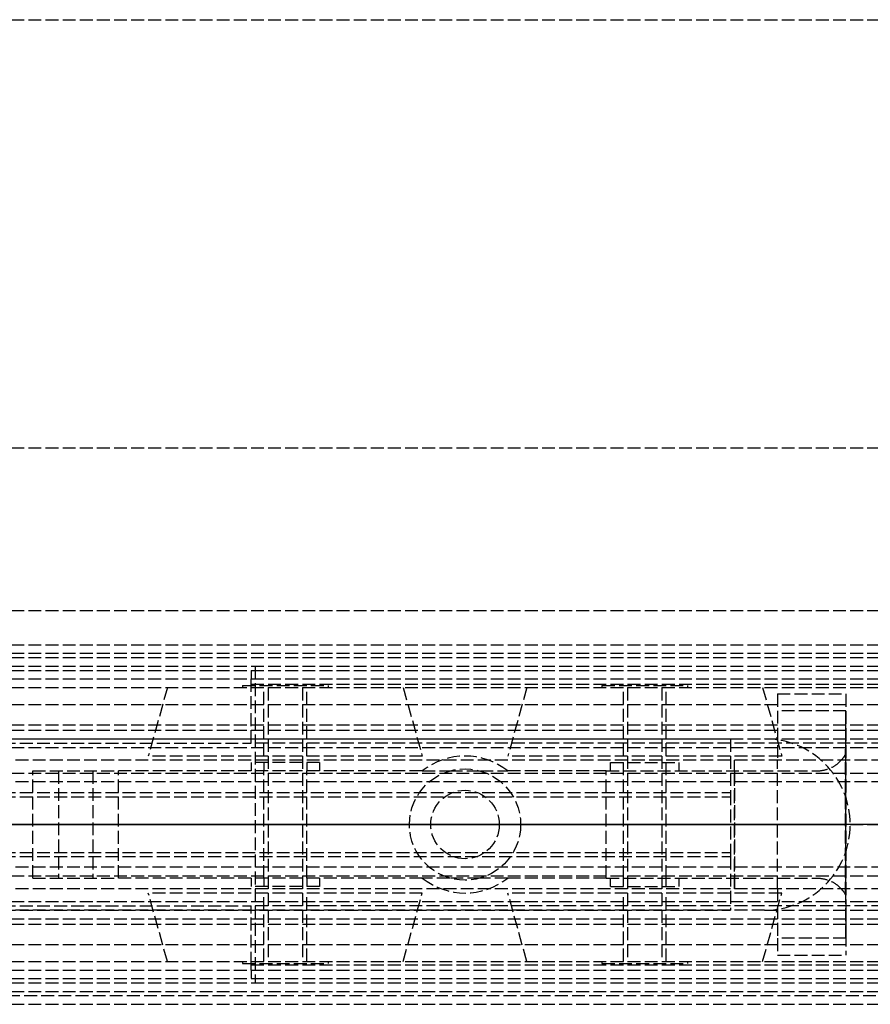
# Model space of a CAD drawing. Header units: millimetres. Extents: x 0 to 2050, y -94 to 94.
# Tile 8 of 12: x 53 to 152, y -21 to 94. Entities that reach past the tile are written whole.
import ezdxf

# ---------------------------------------------------------------- set-up
doc = ezdxf.new("R2010")
doc.units = ezdxf.units.MM
doc.header["$LTSCALE"] = 10
doc.linetypes.add('ALLCAD_Strich', pattern=[0.2, 0.15, -0.05])
doc.layers.add('BESCH_KONT_sich_schn_ansi_2d', color=40, linetype='Continuous')
doc.layers.add('BESCH_KONT_sich_schn_grun_2d', color=10, linetype='Continuous')

msp = doc.modelspace()

# ---------------------------------------------------------------- linework, layer by layer
at = {"layer": 'BESCH_KONT_sich_schn_ansi_2d', "linetype": 'ALLCAD_Strich'}
for p, q in [((0, 0, 2312.5), (995, 0, 2312.5)), ((0, 0, 2360), (2050, 0, 2360)), ((2050, 0, 2410), (0, 0, 2410)), ((0, 0, 6), (995, 0, 6)), ((0, 0, 7), (995, 0, 7)), ((995, 0, 2307), (0, 0, 2307)), ((0, 0, 2312), (80.5, 0, 2312)), ((0, 0, 23), (1055, 0, 23)), ((0, 0, 24), (1055, 0, 24)), ((0, 0, 24), (1055, 0, 24)), ((0, 0, 2346), (2050, 0, 2346)), ((0, 0, 2349), (2050, 0, 2349)), ((0, 0, 2352.5), (2050, 0, 2352.5)), ((0, 0, 2356.5), (2050, 0, 2356.5)), ((0, 0, 2358), (2050, 0, 2358)), ((0, 0, 2355.5), (2050, 0, 2355.5)), ((0, 0, 2357), (2050, 0, 2357)), ((0, 0, 2314), (2050, 0, 2314)), ((0, 0, 2315.5), (2050, 0, 2315.5)), ((253.91, 0, 2354.5), (0, 0, 2354.5)), ((2050, 0, 2353.5), (0, 0, 2353.5)), ((0, 0, 2348), (2050, 0, 2348)), ((0, 0, 2349.45), (2050, 0, 2349.45)), ((0, 0, 2347.5), (2050, 0, 2347.5)), ((80, 0, 2320), (0.5, 0, 2320)), ((3, 0, 2290), (136, 0, 2290)), ((3, 0, 2305), (136, 0, 2305)), ((3, 0, 2288), (136, 0, 2288)), ((3, 0, 2306), (136, 0, 2306)), ((3, 0, 2305), (136, 0, 2305)), ((3, 0, 2290), (136, 0, 2290)), ((140, 0, 2283), (3, 0, 2283)), ((54.5, 0, 2332.02), (54.5, 0, 2319.52)), ((54.5, 0, 2319.52), (64.5, 0, 2313.52)), ((64.5, 0, 2313.52), (121.5, 0, 2313.52)), ((64.5, 0, 2313.52), (64.5, 0, 2313.52)), ((64.5, 0, 2313.52), (64.5, 0, 2313.52)), ((64.5, 0, 2313.52), (64.5, 0, 2313.52)), ((64.5, 0, 2313.52), (64.51, 0, 2313.52)), ((64.5, 0, 2313.52), (64.5, 0, 2313.52)), ((64.5, 0, 2313.52), (64.5, 0, 2313.52)), ((64.5, 0, 2313.52), (64.5, 0, 2313.52)), ((64.5, 0, 2313.52), (64.5, 0, 2313.52)), ((64.5, 0, 2313.52), (64.5, 0, 2313.52)), ((64.5, 0, 2313.52), (64.5, 0, 2313.52)), ((100.01, 0, 2342.02), (64.5, 0, 2342.02)), ((64.51, 0, 2313.52), (64.51, 0, 2313.52)), ((64.51, 0, 2313.52), (64.51, 0, 2313.52)), ((64.51, 0, 2313.52), (64.51, 0, 2313.52)), ((64.51, 0, 2313.52), (64.51, 0, 2313.52)), ((64.51, 0, 2313.52), (64.51, 0, 2313.52)), ((64.51, 0, 2313.52), (64.51, 0, 2313.52)), ((64.51, 0, 2313.52), (64.51, 0, 2313.52)), ((64.51, 0, 2313.52), (64.51, 0, 2313.52)), ((64.51, 0, 2313.52), (64.51, 0, 2313.52)), ((64.51, 0, 2313.52), (64.51, 0, 2313.52)), ((64.52, 0, 2313.52), (64.51, 0, 2313.52)), ((64.51, 0, 2313.52), (64.51, 0, 2313.52)), ((64.52, 0, 2313.52), (64.52, 0, 2313.52)), ((64.52, 0, 2313.52), (64.52, 0, 2313.52)), ((64.52, 0, 2313.52), (64.52, 0, 2313.52)), ((64.52, 0, 2313.52), (64.52, 0, 2313.52)), ((64.52, 0, 2313.52), (64.52, 0, 2313.52)), ((64.52, 0, 2313.52), (64.52, 0, 2313.52)), ((64.52, 0, 2313.52), (64.52, 0, 2313.52)), ((64.52, 0, 2313.52), (64.52, 0, 2313.52)), ((64.52, 0, 2313.52), (64.52, 0, 2313.52)), ((80, 0, 2312.5), (80, 0, 2320)), ((80, 0, 2312.5), (80, 0, 2317)), ((2050, 0, 2315.86), (80, 0, 2315.86)), ((2050, 0, 2313.94), (80, 0, 2313.94)), ((80, 0, 2317), (2050, 0, 2317)), ((80.5, 0, 2312), (80.5, 0, 2312.5)), ((100.01, 0, 2334.02), (98.5, 0, 2334.02)), ((98.5, 0, 2334.02), (98.5, 0, 2342.02)), ((98.5, 0, 2334.02), (100.01, 0, 2334.02)), ((98.5, 0, 2324.02), (111.5, 0, 2324.02)), ((98.5, 0, 2334.02), (98.5, 0, 2324.02)), ((100.01, 0, 2334.02), (109.99, 0, 2334.02)), ((100.01, 0, 2334.02), (100.01, 0, 2342.02)), ((109.99, 0, 2342.02), (100.01, 0, 2342.02)), ((101, 0, 2312.5), (101, 0, 2307)), ((101, 0, 2334.02), (101, 0, 2313.52)), ((101, 0, 2334.02), (101, 0, 2324.02)), ((109, 0, 2333), (101, 0, 2333)), ((101, 0, 2333), (101, 0, 2312.5)), ((101, 0, 2307), (101, 0, 2290)), ((101, 0, 2305), (101, 0, 2290)), ((109, 0, 2312.5), (109, 0, 2307)), ((109, 0, 2334.02), (109, 0, 2313.52)), ((109, 0, 2334.02), (109, 0, 2324.02)), ((109, 0, 2333), (109, 0, 2312.5)), ((109, 0, 2307), (109, 0, 2290)), ((109, 0, 2305), (109, 0, 2290)), ((109.99, 0, 2342.02), (109.99, 0, 2334.02)), ((121.5, 0, 2342.02), (109.99, 0, 2342.02)), ((111.5, 0, 2334.02), (109.99, 0, 2334.02)), ((109.99, 0, 2334.02), (111.5, 0, 2334.02)), ((111.5, 0, 2334.02), (111.5, 0, 2342.02)), ((111.5, 0, 2334.02), (111.5, 0, 2324.02)), ((136, 0, 2288), (136, 0, 2283)), ((136, 0, 2306), (136, 0, 2288)), ((136, 0, 2307), (136, 0, 2306)), ((136.5, 0, 2324.77), (136.5, 0, 2324.77)), ((136.5, 0, 2324.77), (136.5, 0, 2319.52)), ((136.5, 0, 2319.52), (136.5, 0, 2319.52)), ((136.5, 0, 2319.52), (136.5, 0, 2324.77)), ((136.5, 0, 2329.77), (136.5, 0, 2324.77)), ((136.5, 0, 2324.77), (141.5, 0, 2324.77)), ((136.5, 0, 2329.77), (145.88, 0, 2329.77)), ((140, 0, 2283), (150, 0, 2283)), ((140, 0, 2283), (140, 0, 2307)), ((141.5, 0, 2319.77), (141.5, 0, 2315.77)), ((149.5, 0, 2315.77), (141.5, 0, 2315.77)), ((141.5, 0, 2319.77), (149.5, 0, 2319.77)), ((141.5, 0, 2324.77), (141.5, 0, 2319.77)), ((149.46, 0, 2323.63), (149.5, 0, 2319.77)), ((149.5, 0, 2315.77), (149.5, 0, 2319.77)), ((150, 0, 2283), (150, 0, 2307))]:
    msp.add_line(p, q, dxfattribs=at)
at = {"layer": 'BESCH_KONT_sich_schn_ansi_2d', "linetype": 'ALLCAD_Strich', "extrusion": (0, 1, 0)}
for centre, radius in [((-59.5, 2327.02), 2), ((-84, 2329.52), 16), ((-84, 2329.52), 13.77), ((-84, 2329.52), 4), ((-84, 2329.52), 2.5), ((-84, 2329.52), 2), ((-126, 2329.52), 16), ((-126, 2329.52), 13.77), ((-126, 2329.52), 2.5), ((-126, 2329.52), 2)]:
    msp.add_circle(centre, radius, dxfattribs=at)
at = {"layer": 'BESCH_KONT_sich_schn_ansi_2d', "linetype": 'ALLCAD_Strich', "extrusion": (0, -1, 0)}
for centre, radius in [((84, 2329.52), 5), ((126, 2329.52), 5), ((126, 2329.52), 4)]:
    msp.add_circle(centre, radius, dxfattribs=at)
for centre, radius, start, end in [((64.5, 2332.02), 10, 90, 180), ((121.5, 2335.27), 21.75, 270, 313.6028), ((121.34, 2311.34), 30.69, 36.9277, 89.7092)]:
    msp.add_arc(centre, radius, start, end, dxfattribs=at)
at = {"layer": 'BESCH_KONT_sich_schn_ansi_2d', "linetype": 'ALLCAD_Strich'}
for points, knots in [([(145.88, 0, 2329.77), (145.91, 0, 2329.72), (145.95, 0, 2329.67), (146.43, 0, 2329.03), (146.85, 0, 2328.41), (147.63, 0, 2327.19), (147.98, 0, 2326.59), (148.52, 0, 2325.6), (148.73, 0, 2325.19), (148.93, 0, 2324.77)], [54.135366, 54.135366, 54.135366, 54.135366, 54.306619, 54.306619, 56.388856, 56.388856, 58.471094, 58.471094, 59.924963, 59.924963, 59.924963, 59.924963]), ([(148.93, 0, 2324.77), (148.96, 0, 2324.73), (148.98, 0, 2324.68), (149.17, 0, 2324.29), (149.32, 0, 2323.95), (149.46, 0, 2323.63)], [59.924963, 59.924963, 59.924963, 59.924963, 60.092535, 60.092535, 61.285505, 61.285505, 61.285505, 61.285505])]:
    msp.add_open_spline(points, degree=3, knots=knots, dxfattribs=at)
at = {"layer": 'BESCH_KONT_sich_schn_grun_2d', "linetype": 'ALLCAD_Strich'}
for p, q in [((0, 94), (2050, 94)), ((0, 44), (2050, 44)), ((0, 25), (2050, 25)), ((0, 21), (2050, 21)), ((0, 20), (1055, 20)), ((0, 19.5), (2050, 19.5)), ((0, 18.5), (2050, 18.5)), ((80.5, 18.5), (80.5, -18.5)), ((0, 18), (2050, 18)), ((80, 18), (80, 17)), ((0, 17), (2050, 17)), ((79, 16.25), (89, 16.25)), ((79, 16.25), (79, 16)), ((80, 16.38), (80, 17)), ((80, 9.5), (80, 16.38)), ((80, 16.38), (2050, 16.38)), ((89, 16.25), (89, 16)), ((121, 16.25), (131, 16.25)), ((121, 16.25), (121, 16)), ((131, 16.25), (131, 16)), ((0, 16), (2050, 16)), ((70.23, 16), (68, 8)), ((81.5, 8), (81.5, 16)), ((82, 16), (82, -16)), ((86, 16), (86, -16)), ((86.5, 8), (86.5, 16)), ((97.77, 16), (100, 8)), ((112.23, 16), (110, 8)), ((123.5, 8), (123.5, 16)), ((124, 16), (124, -16)), ((128, 16), (128, -16)), ((128.5, 8), (128.5, 16)), ((139.77, 16), (142, 8)), ((141.5, 15.25), (149.5, 15.25)), ((141.5, 15.25), (141.5, 13.28)), ((149.5, 15.25), (149.5, -15.25)), ((0, 14), (2050, 14)), ((149.5, 13.28), (141.5, 13.28)), ((141.5, 13.28), (141.5, 7.5)), ((149.5, -13.28), (149.5, 13.28)), ((0, 11.65), (2050, 11.65)), ((0, 11), (2050, 11)), ((0, 10), (140, 10)), ((3, 10), (136, 10)), ((3, 9.5), (80, 9.5)), ((2050, 9.5), (80, 9.5)), ((136, 10), (136, 3.75)), ((140, 10), (915, 10)), ((140, 10), (915, 10)), ((0, 9), (1055, 9)), ((149.46, -8.21), (149.46, 8.21)), ((2050, 7.5), (0, 7.5)), ((100, 8), (68, 8)), ((88, 7.25), (80, 7.25)), ((80, 7.25), (80, 6.25)), ((81.5, 7.25), (81.5, 6.25)), ((86.5, 7.25), (86.5, 6.25)), ((88, 7.25), (88, 6.25)), ((142, 8), (110, 8)), ((122, 7.25), (130, 7.25)), ((122, 6.25), (122, 7.25)), ((123.5, 6.25), (123.5, 7.25)), ((128.5, 6.25), (128.5, 7.25)), ((130, 6.25), (130, 7.25)), ((136.5, -7.5), (136.5, 7.5)), ((136.5, 6.25), (136.5, 7.5)), ((141.5, -7.5), (141.5, 7.5)), ((0, 6), (2050, 6)), ((54.5, 6.25), (64.5, 6.25)), ((54.5, -6.25), (54.5, 6.25)), ((57.5, 6.25), (57.5, -6.25)), ((61.5, 6.25), (61.5, -6.25)), ((64.5, 6.25), (64.5, 6.24)), ((64.5, 6.24), (64.5, 6.25)), ((64.5, 6.25), (64.5, 6.25)), ((100.01, 6.25), (64.5, 6.25)), ((64.5, -6.25), (64.5, 6.25)), ((64.5, 6.24), (64.5, 6.24)), ((64.5, 6.24), (64.5, 6.24)), ((64.51, 6.25), (64.51, 6.24)), ((64.51, 6.24), (64.51, 6.25)), ((64.51, 6.25), (64.51, 6.25)), ((64.51, 6.25), (64.51, 6.25)), ((64.51, 6.25), (64.51, 6.25)), ((64.51, 6.24), (64.51, 6.25)), ((64.51, 6.25), (64.51, 6.25)), ((64.51, 6.24), (64.51, 6.25)), ((64.51, 6.25), (64.51, 6.24)), ((64.51, 6.24), (64.51, 6.24)), ((64.51, 6.24), (64.51, 6.24)), ((64.51, 6.24), (64.51, 6.24)), ((64.52, 6.24), (64.52, 6.25)), ((64.52, 6.25), (64.52, 6.24)), ((64.52, 6.24), (64.52, 6.25)), ((64.52, 6.25), (64.52, 6.25)), ((64.52, 6.24), (64.52, 6.24)), ((64.52, 6.24), (64.52, 6.24)), ((81.5, -6.25), (81.5, 6.25)), ((86.5, -6.25), (86.5, 6.25)), ((100.01, 6.25), (103.21, 6.25)), ((103.21, 6.25), (106.79, 6.25)), ((106.79, 6.25), (109.99, 6.25)), ((121.5, 6.25), (109.99, 6.25)), ((121.5, -6.25), (121.5, 6.25)), ((121.5, 6.25), (145.88, 6.25)), ((123.5, -6.25), (123.5, 6.25)), ((128.5, -6.25), (128.5, 6.25)), ((136.5, 6.25), (136.5, -6.25)), ((2050, 5), (0, 5)), ((3, 3.75), (136, 3.75)), ((136, 3.75), (136, -3.75)), ((3, 3.25), (136, 3.25)), ((3, -3.25), (136, -3.25)), ((3, -3.75), (136, -3.75)), ((136, -3.75), (136, -10)), ((2050, -5), (0, -5)), ((0, -6), (2050, -6)), ((54.5, -6.25), (64.5, -6.25)), ((100.01, -6.25), (64.5, -6.25)), ((80, -6.25), (80, -7.25)), ((81.5, -6.25), (81.5, -7.25)), ((86.5, -6.25), (86.5, -7.25)), ((88, -6.25), (88, -7.25)), ((103.21, -6.25), (100.01, -6.25)), ((106.79, -6.25), (103.21, -6.25)), ((109.99, -6.25), (106.79, -6.25)), ((121.5, -6.25), (109.99, -6.25)), ((121.5, -6.25), (145.88, -6.25)), ((122, -7.25), (122, -6.25)), ((123.5, -7.25), (123.5, -6.25)), ((128.5, -7.25), (128.5, -6.25)), ((130, -7.25), (130, -6.25)), ((136.5, -6.25), (136.5, -7.5)), ((2050, -7.5), (0, -7.5)), ((100, -8), (68, -8)), ((70.23, -16), (68, -8)), ((88, -7.25), (80, -7.25)), ((81.5, -16), (81.5, -8)), ((86.5, -16), (86.5, -8)), ((97.77, -16), (100, -8)), ((142, -8), (110, -8)), ((112.23, -16), (110, -8)), ((122, -7.25), (130, -7.25)), ((123.5, -16), (123.5, -8)), ((128.5, -16), (128.5, -8)), ((139.77, -16), (142, -8)), ((141.5, -7.5), (141.5, -13.28)), ((0, -9), (1055, -9)), ((140, -10), (0, -10)), ((3, -9.5), (80, -9.5)), ((3, -10), (136, -10)), ((80, -16.38), (80, -9.5)), ((2050, -9.5), (80, -9.5)), ((140, -10), (915, -10)), ((140, -10), (915, -10)), ((0, -11), (2050, -11)), ((0, -11.65), (2050, -11.65)), ((149.5, -13.28), (141.5, -13.28)), ((141.5, -13.28), (141.5, -15.25)), ((0, -14), (2050, -14)), ((0, -16), (2050, -16)), ((79, -16), (79, -16.25)), ((89, -16), (89, -16.25)), ((121, -16), (121, -16.25)), ((131, -16), (131, -16.25)), ((141.5, -15.25), (149.5, -15.25)), ((0, -17), (2050, -17)), ((79, -16.25), (89, -16.25)), ((80, -17), (80, -16.38)), ((80, -16.38), (2050, -16.38)), ((80, -17), (80, -18)), ((121, -16.25), (131, -16.25)), ((0, -18), (2050, -18)), ((0, -18.5), (2050, -18.5)), ((0, -19.5), (2050, -19.5)), ((1055, -20), (0, -20)), ((0, -21), (2050, -21))]:
    msp.add_line(p, q, dxfattribs=at)
for radius in [6.5, 4, 4]:
    msp.add_circle((105, 0), radius, dxfattribs=at)
for centre, radius, start, end in [((140, 0), 10, 270, 90), ((105, 0), 8, 51.3752, 128.6248), ((64.5, 6.25), 0.00271, 0, 90), ((64.5, 6.25), 0.00116, 360, 90), ((64.5, 6.25), 0.00116, 90, 180), ((64.5, 6.25), 0.00271, 90, 180), ((64.5, 6.24), 0.00271, 180, 270), ((64.5, 6.24), 0.00271, 270, 360), ((64.5, 6.24), 0.00116, 270, 0), ((64.5, 6.24), 0.00116, 180, 270), ((64.51, 6.25), 0.00217, 360, 90), ((64.51, 6.24), 0.00093, 0, 90), ((64.52, 6.25), 0.00271, 90, 180), ((64.51, 6.24), 0.00217, 270, 0), ((64.51, 6.24), 0.00093, 270, 0), ((64.52, 6.24), 0.00271, 180, 270), ((64.52, 6.25), 0.00271, 0, 90), ((64.52, 6.25), 0.00116, 0, 90), ((64.52, 6.25), 0.00116, 90, 180), ((64.52, 6.24), 0.00271, 270, 360), ((64.52, 6.24), 0.00116, 270, 0), ((64.52, 6.24), 0.00116, 180, 270), ((105, 0), 8, 231.3752, 308.6248)]:
    msp.add_arc(centre, radius, start, end, dxfattribs=at)
msp.add_ellipse((149.41, 16.88), major_axis=(0, 10.63), ratio=0.008501, start_param=-2.524519, end_param=-1.915498, dxfattribs=at)
at = {"layer": 'BESCH_KONT_sich_schn_grun_2d', "linetype": 'ALLCAD_Strich', "extrusion": (0, 0, -1)}
msp.add_ellipse((149.41, -16.88), major_axis=(0, -10.63), ratio=0.008501, start_param=-2.524519, end_param=-1.915498, dxfattribs=at)
at = {"layer": 'BESCH_KONT_sich_schn_grun_2d', "linetype": 'ALLCAD_Strich'}
for points, knots in [([(148.93, 7.5), (148.96, 7.53), (148.98, 7.55), (149.17, 7.77), (149.32, 7.98), (149.46, 8.21)], [59.924963, 59.924963, 59.924963, 59.924963, 60.092535, 60.092535, 61.285505, 61.285505, 61.285505, 61.285505]), ([(145.88, 6.25), (145.91, 6.25), (145.95, 6.25), (146.43, 6.26), (146.85, 6.32), (147.63, 6.55), (147.98, 6.72), (148.52, 7.09), (148.73, 7.28), (148.93, 7.5)], [54.135366, 54.135366, 54.135366, 54.135366, 54.306619, 54.306619, 56.388856, 56.388856, 58.471094, 58.471094, 59.924963, 59.924963, 59.924963, 59.924963]), ([(145.88, -6.25), (145.91, -6.25), (145.95, -6.25), (146.43, -6.26), (146.85, -6.32), (147.63, -6.55), (147.98, -6.72), (148.52, -7.09), (148.73, -7.28), (148.93, -7.5)], [54.135366, 54.135366, 54.135366, 54.135366, 54.306619, 54.306619, 56.388856, 56.388856, 58.471094, 58.471094, 59.924963, 59.924963, 59.924963, 59.924963]), ([(148.93, -7.5), (148.96, -7.53), (148.98, -7.55), (149.17, -7.77), (149.32, -7.98), (149.46, -8.21)], [59.924963, 59.924963, 59.924963, 59.924963, 60.092535, 60.092535, 61.285505, 61.285505, 61.285505, 61.285505])]:
    msp.add_open_spline(points, degree=3, knots=knots, dxfattribs=at)

doc.saveas('drawing.dxf')
